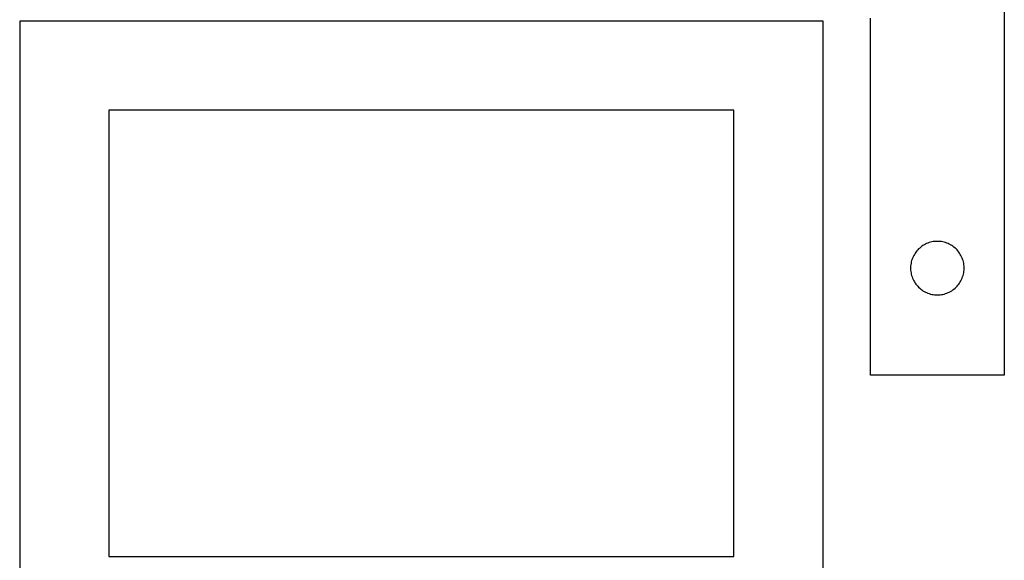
# Model space of a CAD drawing. Header units: millimetres. Extents: x 7 to 1493, y 7 to 2992.
# Tile 12 of 14: x 910 to 1461, y 2384 to 2686. Entities that reach past the tile are written whole.
import ezdxf

# ---------------------------------------------------------------- set-up
doc = ezdxf.new("R2010")
doc.units = ezdxf.units.MM
doc.layers.add('CUT', color=7, linetype='CONTINUOUS', true_color=0x000000)

msp = doc.modelspace()

# ---------------------------------------------------------------- linework, layer by layer
at = {"layer": 'CUT'}
for p, q in [((1461.163442, 2787.318398), (1461.163442, 2487.318398)), ((1359.729143, 2685.718275), (909.729143, 2685.718275)), ((909.729143, 2685.718275), (909.729143, 2335.718275)), ((1359.729143, 2335.718275), (1359.729143, 2685.718275)), ((1386.163442, 2487.318398), (1386.163442, 2687.318398)), ((1309.729143, 2635.718275), (959.729143, 2635.718275)), ((959.729143, 2635.718275), (959.729143, 2385.718275)), ((1309.729143, 2385.718275), (1309.729143, 2635.718275)), ((1414.3543, 2559.080195), (1413.761161, 2558.585377)), ((1414.972126, 2559.543823), (1414.3543, 2559.080195)), ((1415.613, 2559.975032), (1414.972126, 2559.543823)), ((1416.275221, 2560.372677), (1415.613, 2559.975032)), ((1416.957036, 2560.735705), (1416.275221, 2560.372677)), ((1417.656634, 2561.063152), (1416.957036, 2560.735705)), ((1418.372161, 2561.354151), (1417.656634, 2561.063152)), ((1419.10172, 2561.607929), (1418.372161, 2561.354151)), ((1419.843376, 2561.823814), (1419.10172, 2561.607929)), ((1420.595161, 2562.001234), (1419.843376, 2561.823814)), ((1421.355084, 2562.139717), (1420.595161, 2562.001234)), ((1422.121127, 2562.238896), (1421.355084, 2562.139717)), ((1422.891261, 2562.29851), (1422.121127, 2562.238896)), ((1423.663442, 2562.318398), (1422.891261, 2562.29851)), ((1424.435624, 2562.29851), (1423.663442, 2562.318398)), ((1425.205757, 2562.238896), (1424.435624, 2562.29851)), ((1425.971801, 2562.139717), (1425.205757, 2562.238896)), ((1426.731723, 2562.001234), (1425.971801, 2562.139717)), ((1427.483509, 2561.823814), (1426.731723, 2562.001234)), ((1428.225165, 2561.607929), (1427.483509, 2561.823814)), ((1428.954724, 2561.354151), (1428.225165, 2561.607929)), ((1429.670251, 2561.063152), (1428.954724, 2561.354151)), ((1430.369849, 2560.735705), (1429.670251, 2561.063152)), ((1431.051663, 2560.372677), (1430.369849, 2560.735705)), ((1431.713885, 2559.975032), (1431.051663, 2560.372677)), ((1432.354759, 2559.543823), (1431.713885, 2559.975032)), ((1432.972585, 2559.080195), (1432.354759, 2559.543823)), ((1433.565724, 2558.585377), (1432.972585, 2559.080195)), ((1410.077909, 2553.677114), (1409.768583, 2552.969317)), ((1410.42326, 2554.36805), (1410.077909, 2553.677114)), ((1410.803723, 2555.04029), (1410.42326, 2554.36805)), ((1411.218287, 2555.692054), (1410.803723, 2555.04029)), ((1411.665854, 2556.321613), (1411.218287, 2555.692054)), ((1412.145236, 2556.927296), (1411.665854, 2556.321613)), ((1412.655162, 2557.507498), (1412.145236, 2556.927296)), ((1413.19428, 2558.060681), (1412.655162, 2557.507498)), ((1413.761161, 2558.585377), (1413.19428, 2558.060681)), ((1434.132605, 2558.060681), (1433.565724, 2558.585377)), ((1434.671723, 2557.507498), (1434.132605, 2558.060681)), ((1435.181649, 2556.927296), (1434.671723, 2557.507498)), ((1435.661031, 2556.321613), (1435.181649, 2556.927296)), ((1436.108598, 2555.692054), (1435.661031, 2556.321613)), ((1436.523162, 2555.04029), (1436.108598, 2555.692054)), ((1436.903624, 2554.36805), (1436.523162, 2555.04029)), ((1437.248976, 2553.677114), (1436.903624, 2554.36805)), ((1437.558302, 2552.969317), (1437.248976, 2553.677114)), ((1408.70818, 2548.47603), (1408.668415, 2547.704617)), ((1408.668415, 2547.704617), (1408.668415, 2546.93218)), ((1408.787602, 2549.244374), (1408.70818, 2548.47603)), ((1408.906473, 2550.00761), (1408.787602, 2549.244374)), ((1409.064477, 2550.763714), (1408.906473, 2550.00761)), ((1409.261194, 2551.510683), (1409.064477, 2550.763714)), ((1409.496104, 2552.246534), (1409.261194, 2551.510683)), ((1409.768583, 2552.969317), (1409.496104, 2552.246534)), ((1437.830781, 2552.246534), (1437.558302, 2552.969317)), ((1438.065691, 2551.510683), (1437.830781, 2552.246534)), ((1438.262408, 2550.763714), (1438.065691, 2551.510683)), ((1438.420412, 2550.00761), (1438.262408, 2550.763714)), ((1438.539283, 2549.244374), (1438.420412, 2550.00761)), ((1438.618705, 2548.47603), (1438.539283, 2549.244374)), ((1438.658469, 2547.704617), (1438.618705, 2548.47603)), ((1438.658469, 2546.93218), (1438.658469, 2547.704617)), ((1408.668415, 2546.93218), (1408.70818, 2546.160766)), ((1408.70818, 2546.160766), (1408.787602, 2545.392423)), ((1408.787602, 2545.392423), (1408.906473, 2544.629187)), ((1408.906473, 2544.629187), (1409.064477, 2543.873082)), ((1409.064477, 2543.873082), (1409.261194, 2543.126114)), ((1409.261194, 2543.126114), (1409.496104, 2542.390263)), ((1409.496104, 2542.390263), (1409.768583, 2541.66748)), ((1437.558302, 2541.66748), (1437.830781, 2542.390263)), ((1437.830781, 2542.390263), (1438.065691, 2543.126114)), ((1438.065691, 2543.126114), (1438.262408, 2543.873082)), ((1438.262408, 2543.873082), (1438.420412, 2544.629187)), ((1438.420412, 2544.629187), (1438.539283, 2545.392423)), ((1438.539283, 2545.392423), (1438.618705, 2546.160766)), ((1438.618705, 2546.160766), (1438.658469, 2546.93218)), ((1409.768583, 2541.66748), (1410.077909, 2540.959682)), ((1410.077909, 2540.959682), (1410.42326, 2540.268747)), ((1410.42326, 2540.268747), (1410.803723, 2539.596506)), ((1410.803723, 2539.596506), (1411.218287, 2538.944743)), ((1411.218287, 2538.944743), (1411.665854, 2538.315184)), ((1411.665854, 2538.315184), (1412.145236, 2537.709501)), ((1412.145236, 2537.709501), (1412.655162, 2537.129298)), ((1412.655162, 2537.129298), (1413.19428, 2536.576116)), ((1434.132605, 2536.576116), (1434.671723, 2537.129298)), ((1434.671723, 2537.129298), (1435.181649, 2537.709501)), ((1435.181649, 2537.709501), (1435.661031, 2538.315184)), ((1435.661031, 2538.315184), (1436.108598, 2538.944743)), ((1436.108598, 2538.944743), (1436.523162, 2539.596506)), ((1436.523162, 2539.596506), (1436.903624, 2540.268747)), ((1436.903624, 2540.268747), (1437.248976, 2540.959682)), ((1437.248976, 2540.959682), (1437.558302, 2541.66748)), ((1413.19428, 2536.576116), (1413.761161, 2536.051419)), ((1413.761161, 2536.051419), (1414.3543, 2535.556601)), ((1414.3543, 2535.556601), (1414.972126, 2535.092973)), ((1414.972126, 2535.092973), (1415.613, 2534.661765)), ((1415.613, 2534.661765), (1416.275221, 2534.26412)), ((1416.275221, 2534.26412), (1416.957036, 2533.901092)), ((1416.957036, 2533.901092), (1417.656634, 2533.573645)), ((1417.656634, 2533.573645), (1418.372161, 2533.282646)), ((1418.372161, 2533.282646), (1419.10172, 2533.028868)), ((1419.10172, 2533.028868), (1419.843376, 2532.812982)), ((1419.843376, 2532.812982), (1420.595161, 2532.635563)), ((1420.595161, 2532.635563), (1421.355084, 2532.49708)), ((1421.355084, 2532.49708), (1422.121127, 2532.3979)), ((1422.121127, 2532.3979), (1422.891261, 2532.338287)), ((1422.891261, 2532.338287), (1423.663442, 2532.318398)), ((1423.663442, 2532.318398), (1424.435624, 2532.338287)), ((1424.435624, 2532.338287), (1425.205757, 2532.3979)), ((1425.205757, 2532.3979), (1425.971801, 2532.49708)), ((1425.971801, 2532.49708), (1426.731723, 2532.635563)), ((1426.731723, 2532.635563), (1427.483509, 2532.812982)), ((1427.483509, 2532.812982), (1428.225165, 2533.028868)), ((1428.225165, 2533.028868), (1428.954724, 2533.282646)), ((1428.954724, 2533.282646), (1429.670251, 2533.573645)), ((1429.670251, 2533.573645), (1430.369849, 2533.901092)), ((1430.369849, 2533.901092), (1431.051663, 2534.26412)), ((1431.051663, 2534.26412), (1431.713885, 2534.661765)), ((1431.713885, 2534.661765), (1432.354759, 2535.092973)), ((1432.354759, 2535.092973), (1432.972585, 2535.556601)), ((1432.972585, 2535.556601), (1433.565724, 2536.051419)), ((1433.565724, 2536.051419), (1434.132605, 2536.576116)), ((1461.163442, 2487.318398), (1386.163442, 2487.318398)), ((959.729143, 2385.718275), (1309.729143, 2385.718275))]:
    msp.add_line(p, q, dxfattribs=at)

doc.saveas('drawing.dxf')
